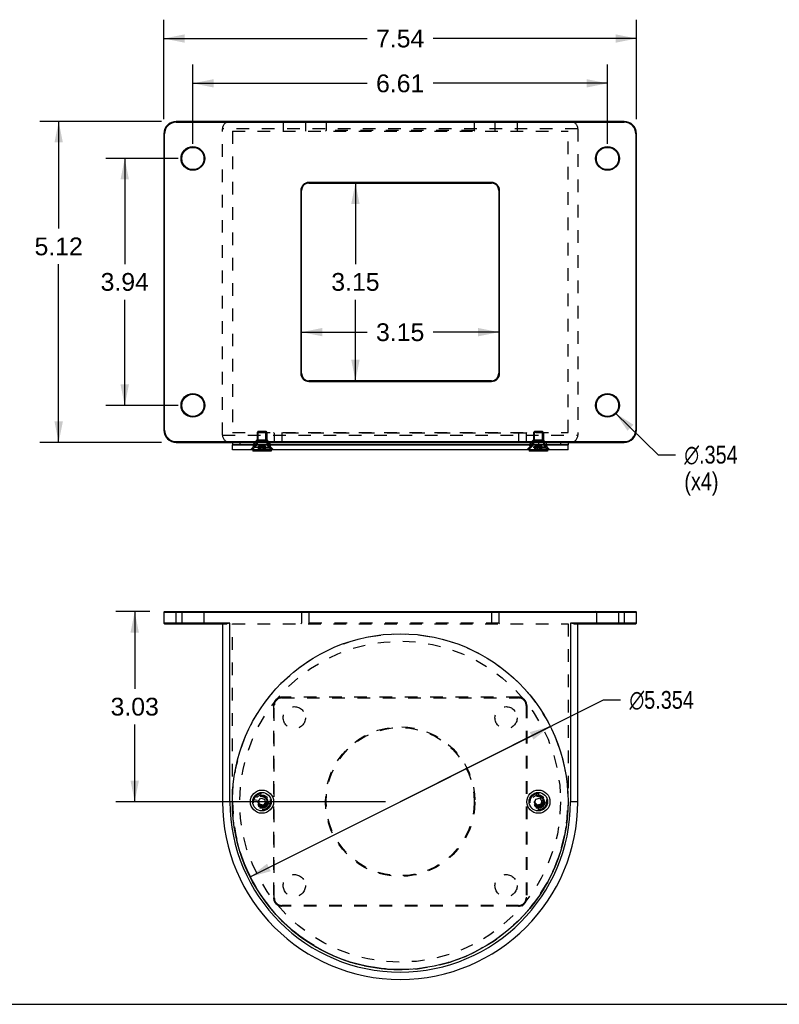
# Model space of a CAD drawing. Header units: inches. Extents: x 0 to 36.7, y 0 to 28.3.
# Tile 2 of 4: x 11.6 to 23.7, y 0 to 15.7. Entities that reach past the tile are written whole.
import ezdxf

# ---------------------------------------------------------------- set-up
doc = ezdxf.new("R2010")
doc.units = ezdxf.units.IN
doc.header["$LTSCALE"] = 2.016667
doc.header["$MEASUREMENT"] = 0
doc.linetypes.add('HIDDEN', pattern=[0.2, 0.1, -0.1])
doc.layers.get('0').update_dxf_attribs({"linetype": 'CONTINUOUS'})
for name, color, linetype in [('_1553', 7, 'CONTINUOUS'), ('_1950', 7, 'CONTINUOUS'), ('_3343', 7, 'CONTINUOUS'), ('_4688', 7, 'CONTINUOUS'), ('DEFAULT_2', 8, 'HIDDEN')]:
    doc.layers.add(name, color=color, linetype=linetype)
doc.styles.get("Standard").update_dxf_attribs({"font": 'arial.ttf'})
doc.styles.add('TEXTSTYLE_1', font='gdt', dxfattribs={"width": 0.8})
doc.dimstyles.new('DIMSTYLE_1', dxfattribs={"dimtxt": 0.283333, "dimasz": 0.333333, "dimexe": 0.09, "dimexo": 0.07, "dimgap": 0.09, "dimtad": 0, "dimtih": 1, "dimtoh": 1, "dimdec": 3, "dimzin": 4, "dimdsep": 46, "dimtxsty": 'Standard', "dimblk": '_FILLED', "dimblk1": '_FILLED', "dimblk2": '_FILLED', "dimcen": 0.09, "dimadec": 3, "dimazin": 1, "dimtfac": 1, "dimtofl": 0, "dimtmove": 0, "dimatfit": 1, "dimldrblk": '_FILLED', "dimfxl": 0, "dimtolj": 1, "dimtzin": 4, "dimarcsym": 0})
doc.dimstyles.new('DIMSTYLE_2', dxfattribs={"dimtxt": 0.283333, "dimasz": 0.333333, "dimexe": 0.09, "dimexo": 0.07, "dimgap": 0.0425, "dimtad": 0, "dimtih": 1, "dimtoh": 1, "dimzin": 4, "dimdsep": 46, "dimtxsty": 'Standard', "dimblk": '_FILLED', "dimblk1": '_FILLED', "dimblk2": '_FILLED', "dimcen": 0.09, "dimazin": 1, "dimtfac": 1, "dimtofl": 0, "dimtmove": 0, "dimatfit": 3, "dimldrblk": '_FILLED', "dimfxl": 0, "dimtolj": 1, "dimtzin": 4, "dimarcsym": 0})
doc.dimstyles.new('DIMSTYLE_3', dxfattribs={"dimtxt": 0.283333, "dimasz": 0.333333, "dimexe": 0.09, "dimexo": 0.07, "dimgap": 0.09, "dimtad": 0, "dimtih": 1, "dimtoh": 1, "dimdec": 3, "dimzin": 4, "dimdsep": 46, "dimtxsty": 'Standard', "dimblk": '_FILLED', "dimblk1": '_FILLED', "dimblk2": '_FILLED', "dimcen": 0.09, "dimadec": 3, "dimazin": 1, "dimtfac": 1, "dimtmove": 0, "dimatfit": 2, "dimldrblk": '_FILLED', "dimfxl": 0, "dimtolj": 1, "dimtzin": 4, "dimarcsym": 0})

# ---------------------------------------------------------------- blocks, each defined once
blk = doc.blocks.new('_FILLED')
at = {"color": 0, "linetype": 'ByBlock'}
blk.add_solid([(0, 0), (-1, 0.2), (-1, -0.2)], dxfattribs=at)
blk = doc.blocks.new('*D1')
at = {"color": 2, "linetype": 'Continuous'}
for p, q in [((21.091, 9.427), (21.774, 8.764)), ((21.774, 8.764), (22.049, 8.764))]:
    blk.add_line(p, q, dxfattribs=at)
at = {"color": 2, "linetype": 'Continuous', "xscale": 0.3333333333, "yscale": 0.3333333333, "zscale": 0.3333333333, "rotation": 135.8097559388}
blk.add_blockref('_FILLED', (21.091, 9.427), dxfattribs=at)
at = {"color": 2, "linetype": 'Continuous', "insert": (22.19, 8.906), "char_height": 0.28333, "width": 1.14773, "attachment_point": 1, "line_spacing_factor": 0.9, "style": 'TEXTSTYLE_1'}
blk.add_mtext('{\\fgdt;n}\\fArial;.354\\P(x4)', dxfattribs=at)
blk = doc.blocks.new('*D2')
at = {"color": 2, "linetype": 'Continuous'}
for p, q in [((13.888, 14.115), (13.888, 15.7)), ((21.427, 14.115), (21.427, 15.7)), ((13.888, 15.4), (17.131, 15.4)), ((21.427, 15.4), (18.184, 15.4))]:
    blk.add_line(p, q, dxfattribs=at)
at = {"color": 2, "linetype": 'Continuous', "xscale": 0.3333333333, "yscale": 0.3333333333, "zscale": 0.3333333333, "rotation": 180}
blk.add_blockref('_FILLED', (13.888, 15.4), dxfattribs=at)
at = {"color": 2, "linetype": 'Continuous', "xscale": 0.3333333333, "yscale": 0.3333333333, "zscale": 0.3333333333}
blk.add_blockref('_FILLED', (21.427, 15.4), dxfattribs=at)
at = {"color": 2, "linetype": 'Continuous', "insert": (17.657, 15.542), "char_height": 0.2833, "width": 0.76995, "attachment_point": 2, "line_spacing_factor": 0.9}
blk.add_mtext('7.54', dxfattribs=at)
blk = doc.blocks.new('*D3')
at = {"color": 2, "linetype": 'Continuous'}
for p, q in [((14.35, 13.721), (14.35, 14.986)), ((20.964, 13.721), (20.964, 14.986)), ((14.35, 14.686), (17.131, 14.686)), ((20.964, 14.686), (18.184, 14.686))]:
    blk.add_line(p, q, dxfattribs=at)
at = {"color": 2, "linetype": 'Continuous', "xscale": 0.3333333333, "yscale": 0.3333333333, "zscale": 0.3333333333, "rotation": 180}
blk.add_blockref('_FILLED', (14.35, 14.686), dxfattribs=at)
at = {"color": 2, "linetype": 'Continuous', "xscale": 0.3333333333, "yscale": 0.3333333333, "zscale": 0.3333333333}
blk.add_blockref('_FILLED', (20.964, 14.686), dxfattribs=at)
at = {"color": 2, "linetype": 'Continuous', "insert": (17.657, 14.827), "char_height": 0.2833, "width": 0.76995, "attachment_point": 2, "line_spacing_factor": 0.9}
blk.add_mtext('6.61', dxfattribs=at)
blk = doc.blocks.new('*D4')
at = {"color": 2, "linetype": 'Continuous'}
for p, q in [((14.117, 13.487), (12.963, 13.487)), ((13.263, 13.487), (13.263, 11.802)), ((13.263, 9.55), (13.263, 11.236)), ((14.117, 9.55), (12.963, 9.55))]:
    blk.add_line(p, q, dxfattribs=at)
at = {"color": 2, "linetype": 'Continuous', "xscale": 0.3333333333, "yscale": 0.3333333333, "zscale": 0.3333333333}
for p, rotation in [((13.263, 13.487), 90), ((13.263, 9.55), 270)]:
    blk.add_blockref('_FILLED', p, dxfattribs=dict(at, rotation=rotation))
at = {"color": 2, "linetype": 'Continuous', "insert": (13.263, 11.661), "char_height": 0.2833, "width": 0.76995, "attachment_point": 2, "line_spacing_factor": 0.9}
blk.add_mtext('3.94', dxfattribs=at)
blk = doc.blocks.new('*D5')
at = {"color": 2, "linetype": 'Continuous'}
for p, q in [((13.851, 14.078), (11.909, 14.078)), ((12.209, 14.078), (12.209, 12.369)), ((12.209, 8.96), (12.209, 11.802)), ((13.851, 8.96), (11.909, 8.96))]:
    blk.add_line(p, q, dxfattribs=at)
at = {"color": 2, "linetype": 'Continuous', "xscale": 0.3333333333, "yscale": 0.3333333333, "zscale": 0.3333333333}
for p, rotation in [((12.209, 14.078), 90), ((12.209, 8.96), 270)]:
    blk.add_blockref('_FILLED', p, dxfattribs=dict(at, rotation=rotation))
at = {"color": 2, "linetype": 'Continuous', "insert": (12.209, 12.227), "char_height": 0.2833, "width": 0.76995, "attachment_point": 2, "line_spacing_factor": 0.9}
blk.add_mtext('5.12', dxfattribs=at)
blk = doc.blocks.new('*D6')
at = {"color": 2, "linetype": 'Continuous'}
for p, q in [((16.083, 10.718), (17.131, 10.718)), ((19.232, 10.718), (18.184, 10.718))]:
    blk.add_line(p, q, dxfattribs=at)
at = {"color": 2, "linetype": 'Continuous', "xscale": 0.3333333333, "yscale": 0.3333333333, "zscale": 0.3333333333, "rotation": 180}
blk.add_blockref('_FILLED', (16.083, 10.718), dxfattribs=at)
at = {"color": 2, "linetype": 'Continuous', "xscale": 0.3333333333, "yscale": 0.3333333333, "zscale": 0.3333333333}
blk.add_blockref('_FILLED', (19.232, 10.718), dxfattribs=at)
at = {"color": 2, "linetype": 'Continuous', "insert": (17.657, 10.859), "char_height": 0.2833, "width": 0.76995, "attachment_point": 2, "line_spacing_factor": 0.9}
blk.add_mtext('3.15', dxfattribs=at)
blk = doc.blocks.new('*D7')
at = {"color": 2, "linetype": 'Continuous'}
for p, q in [((16.943, 13.094), (16.943, 11.802)), ((16.943, 9.944), (16.943, 11.236))]:
    blk.add_line(p, q, dxfattribs=at)
at = {"color": 2, "linetype": 'Continuous', "xscale": 0.3333333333, "yscale": 0.3333333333, "zscale": 0.3333333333}
for p, rotation in [((16.943, 13.094), 90), ((16.943, 9.944), 270)]:
    blk.add_blockref('_FILLED', p, dxfattribs=dict(at, rotation=rotation))
at = {"color": 2, "linetype": 'Continuous', "insert": (16.943, 11.661), "char_height": 0.2833, "width": 0.76995, "attachment_point": 2, "line_spacing_factor": 0.9}
blk.add_mtext('3.15', dxfattribs=at)
blk = doc.blocks.new('*D8')
at = {"color": 2, "linetype": 'Continuous'}
for p, q in [((17.657, 3.231), (20.898, 4.855)), ((20.898, 4.855), (21.173, 4.855)), ((20.051, 4.43), (17.657, 3.231)), ((15.264, 2.032), (17.657, 3.231))]:
    blk.add_line(p, q, dxfattribs=at)
at = {"color": 2, "linetype": 'Continuous', "xscale": 0.3333333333, "yscale": 0.3333333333, "zscale": 0.3333333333}
for p, rotation in [((20.051, 4.43), 26.6149075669), ((15.264, 2.032), 206.6149075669)]:
    blk.add_blockref('_FILLED', p, dxfattribs=dict(at, rotation=rotation))
at = {"color": 2, "linetype": 'Continuous', "insert": (21.315, 4.996), "char_height": 0.28333, "width": 1.36786, "attachment_point": 1, "line_spacing_factor": 0.9, "style": 'TEXTSTYLE_1'}
blk.add_mtext('{\\fgdt;n}\\fArial;5.354', dxfattribs=at)
blk = doc.blocks.new('*D18')
at = {"color": 2, "linetype": 'Continuous'}
for p, q in [((13.666, 6.262), (13.122, 6.262)), ((13.422, 6.262), (13.422, 5.03)), ((13.422, 3.231), (13.422, 4.463)), ((17.424, 3.231), (13.122, 3.231))]:
    blk.add_line(p, q, dxfattribs=at)
at = {"color": 2, "linetype": 'Continuous', "xscale": 0.3333333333, "yscale": 0.3333333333, "zscale": 0.3333333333}
for p, rotation in [((13.422, 6.262), 90), ((13.422, 3.231), 270)]:
    blk.add_blockref('_FILLED', p, dxfattribs=dict(at, rotation=rotation))
at = {"color": 2, "linetype": 'Continuous', "insert": (13.422, 4.888), "char_height": 0.2833, "width": 0.76995, "attachment_point": 2, "line_spacing_factor": 0.9}
blk.add_mtext('3.03', dxfattribs=at)

msp = doc.modelspace()

# ---------------------------------------------------------------- linework, layer by layer
at = {"color": 7, "linetype": 'Continuous'}
for p, q in [((15.3049, 8.8418), (15.3049, 8.8218)), ((15.6002, 8.8218), (15.3049, 8.8218)), ((15.6002, 8.8418), (15.6002, 8.8218)), ((19.7144, 8.8418), (19.7144, 8.8218)), ((20.0097, 8.8218), (19.7144, 8.8218)), ((20.0097, 8.8418), (20.0097, 8.8218)), ((15.3971, 3.2431), (15.4353, 3.2851)), ((15.4143, 3.1889), (15.3971, 3.2431)), ((15.4699, 3.1768), (15.4143, 3.1889)), ((15.4353, 3.2851), (15.4908, 3.273)), ((15.5081, 3.2189), (15.4699, 3.1768)), ((15.4908, 3.273), (15.5081, 3.2189)), ((19.8066, 3.2184), (19.8235, 3.2727)), ((19.8452, 3.1767), (19.8066, 3.2184)), ((19.8235, 3.2727), (19.8789, 3.2852)), ((19.9006, 3.1892), (19.8452, 3.1767)), ((19.8789, 3.2852), (19.9175, 3.2435)), ((19.9175, 3.2435), (19.9006, 3.1892)), ((0, 0), (36.6667, 0))]:
    msp.add_line(p, q, dxfattribs=at)
for centre in [(15.4526, 3.231), (19.862, 3.231)]:
    msp.add_circle(centre, 0.1476, dxfattribs=at)
at = {"color": 2, "linetype": 'Continuous'}
msp.add_arc((17.6573, 3.231), 2.6772, 201.63377, 270, dxfattribs=at)
at = {"layer": '_1553', "color": 7, "linetype": 'Continuous'}
for p, q in [((14.9801, 8.8418), (14.9801, 8.9205)), ((14.9802, 8.9205), (20.3344, 8.9205)), ((20.3344, 8.8418), (14.9802, 8.8418)), ((20.3345, 8.8418), (20.3345, 8.9205))]:
    msp.add_line(p, q, dxfattribs=at)
at = {"layer": '_1553', "color": 8, "linetype": 'HIDDEN'}
for p, q in [((15.3463, 8.9205), (15.2675, 8.8418)), ((15.5589, 8.9205), (15.6376, 8.8418)), ((19.7557, 8.9205), (19.677, 8.8418)), ((19.9683, 8.9205), (20.0471, 8.8418))]:
    msp.add_line(p, q, dxfattribs=at)
at = {"layer": '_1553', "color": 7, "linetype": 'Continuous'}
for centre, radius in [((17.6573, 3.231), 2.6772), ((15.4526, 3.231), 0.185), ((19.862, 3.231), 0.185)]:
    msp.add_circle(centre, radius, dxfattribs=at)
at = {"layer": '_1553', "color": 8, "linetype": 'HIDDEN'}
for centre in [(15.4526, 3.231), (19.862, 3.231)]:
    msp.add_circle(centre, 0.1063, dxfattribs=at)
at = {"layer": '_1950', "color": 7, "linetype": 'Continuous'}
for p, q in [((14.9801, 8.9599), (14.9801, 8.9205)), ((20.3345, 8.9599), (20.3345, 8.9205)), ((20.3344, 8.9205), (14.9802, 8.9205))]:
    msp.add_line(p, q, dxfattribs=at)
at = {"layer": '_1950', "color": 8, "linetype": 'HIDDEN'}
for p, q in [((14.9802, 8.9599), (20.3345, 8.9599)), ((15.0982, 8.9599), (15.0982, 8.9205)), ((20.2164, 8.9599), (20.2164, 8.9205))]:
    msp.add_line(p, q, dxfattribs=at)
for radius in [2.6772, 2.5591]:
    msp.add_circle((17.6573, 3.231), radius, dxfattribs=at)
at = {"layer": '_3343', "color": 8, "linetype": 'HIDDEN'}
for p, q in [((15.363, 8.9827), (15.3603, 8.9856)), ((15.5448, 8.9856), (15.3603, 8.9856)), ((15.5421, 8.9827), (15.363, 8.9827)), ((15.3654, 8.9884), (15.3678, 8.999)), ((15.3678, 8.999), (15.5373, 8.999)), ((15.3709, 8.999), (15.3687, 8.989)), ((15.3719, 8.999), (15.3695, 8.9888)), ((15.5421, 8.9827), (15.5448, 8.9856)), ((15.5421, 8.9526), (15.5439, 8.9369)), ((19.9543, 8.9856), (19.7698, 8.9856)), ((19.7698, 8.9856), (19.7725, 8.9827)), ((19.9516, 8.9827), (19.7725, 8.9827)), ((19.7748, 8.9884), (19.7773, 8.999)), ((19.7773, 8.999), (19.9468, 8.999)), ((19.7813, 8.999), (19.779, 8.9888)), ((19.862, 8.999), (19.862, 8.8808)), ((19.9515, 8.9526), (19.9533, 8.9369)), ((19.9543, 8.9856), (19.9516, 8.9827)), ((15.3336, 8.8847), (15.5715, 8.8847)), ((15.5714, 8.8808), (15.3338, 8.8808)), ((19.981, 8.8847), (19.7431, 8.8847)), ((19.9809, 8.8808), (19.7434, 8.8808)), ((19.862, 3.3653), (19.862, 3.3117)), ((15.3232, 3.267), (15.3748, 3.2526)), ((15.582, 3.1949), (15.5303, 3.2093)), ((19.862, 3.0966), (19.862, 3.1503))]:
    msp.add_line(p, q, dxfattribs=at)
for points in [[(15.3337, 8.8808), (15.3306, 8.8815), (15.3262, 8.8847), (15.3228, 8.8889), (15.3205, 8.8937), (15.3191, 8.8988), (15.3184, 8.9041), (15.3182, 8.9093), (15.3186, 8.9146), (15.3193, 8.9198), (15.3205, 8.925), (15.322, 8.9301), (15.3237, 8.9352), (15.3256, 8.9401), (15.3278, 8.9449), (15.3302, 8.9496), (15.3327, 8.9542), (15.3355, 8.9586), (15.3386, 8.9629), (15.3418, 8.9669), (15.3453, 8.9709), (15.3489, 8.9747), (15.3527, 8.9784), (15.3565, 8.982), (15.3603, 8.9856)], [(15.3346, 8.9495), (15.3325, 8.9452), (15.3307, 8.941), (15.3291, 8.937), (15.3277, 8.933), (15.3265, 8.9292), (15.3255, 8.9255), (15.3246, 8.922), (15.324, 8.9186), (15.3236, 8.9154), (15.3233, 8.9123), (15.3232, 8.9093), (15.3232, 8.9065), (15.3233, 8.9038), (15.3236, 8.9013), (15.324, 8.899), (15.3245, 8.8967), (15.3251, 8.8947), (15.3257, 8.8927), (15.3265, 8.891), (15.3273, 8.8894), (15.3282, 8.8879)], [(15.338, 8.8847), (15.3376, 8.8847), (15.3373, 8.8848), (15.3369, 8.885), (15.3365, 8.8852), (15.336, 8.8855), (15.3354, 8.8858), (15.3349, 8.8863), (15.3343, 8.8867), (15.3338, 8.8872), (15.3333, 8.8877), (15.3327, 8.8882), (15.3322, 8.8889), (15.3317, 8.8895), (15.3312, 8.8903), (15.3308, 8.891), (15.3303, 8.8919), (15.3299, 8.8928), (15.3294, 8.8937), (15.329, 8.8948), (15.3286, 8.8959), (15.3283, 8.8971), (15.328, 8.8983), (15.3277, 8.8996), (15.3275, 8.901), (15.3273, 8.9024), (15.3271, 8.904), (15.327, 8.9056), (15.3269, 8.9073), (15.327, 8.9091), (15.327, 8.911), (15.3271, 8.9129), (15.3274, 8.915), (15.3276, 8.9171), (15.328, 8.9193), (15.3285, 8.9216), (15.329, 8.9241), (15.3297, 8.9266), (15.3305, 8.9293), (15.3314, 8.9321), (15.3324, 8.935), (15.3336, 8.938), (15.3348, 8.9411), (15.3363, 8.9443), (15.3379, 8.9476), (15.3397, 8.9509), (15.3416, 8.9543), (15.3439, 8.9578), (15.3464, 8.9612), (15.3491, 8.9647), (15.3521, 8.9682), (15.3554, 8.9718), (15.3588, 8.9754), (15.3625, 8.979), (15.3663, 8.9827)], [(15.3637, 8.9856), (15.3589, 8.9809), (15.3543, 8.9763), (15.3501, 8.9718), (15.3462, 8.9674), (15.3428, 8.9629), (15.3397, 8.9584), (15.337, 8.9539), (15.3328, 8.9462)], [(15.363, 8.9827), (15.3591, 8.9791), (15.3553, 8.9754), (15.3515, 8.9716), (15.3478, 8.9677), (15.3443, 8.9637), (15.341, 8.9596), (15.338, 8.9553), (15.3353, 8.9508)], [(15.3624, 8.951), (15.3609, 8.9374), (15.3605, 8.9344), (15.3602, 8.9315), (15.3598, 8.9288), (15.3594, 8.9262), (15.359, 8.9237), (15.3586, 8.9214), (15.3581, 8.9191), (15.3577, 8.9169), (15.3572, 8.9149), (15.3566, 8.9129), (15.356, 8.9109), (15.3554, 8.9091), (15.3548, 8.9074), (15.3542, 8.9057), (15.3535, 8.9041), (15.3528, 8.9026), (15.3522, 8.9013), (15.3515, 8.9), (15.3509, 8.8988), (15.3503, 8.8977), (15.3496, 8.8965), (15.349, 8.8955), (15.3483, 8.8944), (15.3477, 8.8934), (15.347, 8.8925), (15.3464, 8.8916), (15.3458, 8.8908), (15.3452, 8.89), (15.3446, 8.8893), (15.344, 8.8887), (15.3435, 8.8881), (15.3429, 8.8875), (15.3422, 8.887), (15.3417, 8.8865), (15.3411, 8.8861), (15.3406, 8.8858), (15.3402, 8.8855), (15.3396, 8.8852), (15.339, 8.8849), (15.3385, 8.8848), (15.338, 8.8847), (15.338, 8.8847)], [(15.3576, 8.9393), (15.3588, 8.9503), (15.3595, 8.9558), (15.3602, 8.9613), (15.3611, 8.9668), (15.362, 8.9722), (15.3631, 8.9776), (15.3642, 8.983), (15.3654, 8.9884)], [(15.3695, 8.9888), (15.3684, 8.9837), (15.3673, 8.9786), (15.3663, 8.9734), (15.3653, 8.9683), (15.3645, 8.9631), (15.3637, 8.9578), (15.3631, 8.9526), (15.3613, 8.9369)], [(15.3687, 8.989), (15.3677, 8.9842), (15.3668, 8.9796), (15.3659, 8.9751), (15.3651, 8.9708), (15.3644, 8.9665), (15.3638, 8.9625), (15.3633, 8.9585), (15.3628, 8.9547), (15.3624, 8.951)], [(15.3659, 8.9489), (15.3665, 8.9538), (15.3671, 8.9588), (15.3679, 8.964), (15.3687, 8.9694), (15.3697, 8.9749), (15.3709, 8.9807), (15.3721, 8.9866), (15.3734, 8.9927), (15.3748, 8.999)], [(15.5402, 8.9397), (15.5392, 8.9489), (15.5387, 8.9538), (15.538, 8.9588), (15.5373, 8.964), (15.5364, 8.9694), (15.5354, 8.9749), (15.5343, 8.9807), (15.5331, 8.9866), (15.5317, 8.9927), (15.5303, 8.999)], [(15.5333, 8.999), (15.5356, 8.9888), (15.5368, 8.9837), (15.5378, 8.9786), (15.5389, 8.9734), (15.5398, 8.9683), (15.5407, 8.9631), (15.5414, 8.9578), (15.5421, 8.9526)], [(15.5342, 8.999), (15.5364, 8.989), (15.5374, 8.9842), (15.5384, 8.9796), (15.5393, 8.9751), (15.54, 8.9708), (15.5407, 8.9665), (15.5414, 8.9625), (15.5419, 8.9585), (15.5424, 8.9547), (15.5428, 8.951), (15.5432, 8.9475), (15.5439, 8.9406)], [(15.5463, 8.9503), (15.5457, 8.9558), (15.5449, 8.9613), (15.5441, 8.9668), (15.5431, 8.9722), (15.5421, 8.9776), (15.5409, 8.983), (15.5398, 8.9884), (15.5373, 8.999)], [(15.5672, 8.8847), (15.5675, 8.8847), (15.5679, 8.8848), (15.5683, 8.885), (15.5687, 8.8852), (15.5692, 8.8855), (15.5697, 8.8858), (15.5703, 8.8863), (15.5709, 8.8867), (15.5714, 8.8872), (15.5719, 8.8877), (15.5724, 8.8882), (15.5729, 8.8889), (15.5734, 8.8895), (15.5739, 8.8903), (15.5744, 8.891), (15.5749, 8.8919), (15.5753, 8.8928), (15.5757, 8.8937), (15.5761, 8.8948), (15.5765, 8.8959), (15.5769, 8.8971), (15.5772, 8.8983), (15.5775, 8.8996), (15.5777, 8.901), (15.5779, 8.9024), (15.5781, 8.904), (15.5782, 8.9056), (15.5782, 8.9073), (15.5782, 8.9091), (15.5781, 8.911), (15.578, 8.9129), (15.5778, 8.915), (15.5775, 8.9171), (15.5772, 8.9193), (15.5767, 8.9216), (15.5761, 8.9241), (15.5755, 8.9266), (15.5747, 8.9293), (15.5738, 8.9321), (15.5728, 8.935), (15.5716, 8.938), (15.5703, 8.9411), (15.5689, 8.9443), (15.5673, 8.9476), (15.5655, 8.9509), (15.5635, 8.9543), (15.5613, 8.9578), (15.5588, 8.9612), (15.556, 8.9647), (15.553, 8.9682), (15.5498, 8.9718), (15.5463, 8.9754), (15.5427, 8.979), (15.5389, 8.9827)], [(15.5414, 8.9856), (15.5463, 8.9809), (15.5508, 8.9763), (15.5551, 8.9718), (15.5589, 8.9674), (15.5624, 8.9629), (15.5655, 8.9584), (15.5682, 8.9539)], [(15.5421, 8.9827), (15.546, 8.9791), (15.5499, 8.9754), (15.5537, 8.9716), (15.5573, 8.9677), (15.5608, 8.9637), (15.5641, 8.9596), (15.5671, 8.9553), (15.5699, 8.9508)], [(15.5714, 8.8808), (15.5746, 8.8815), (15.579, 8.8847), (15.5824, 8.8889), (15.5846, 8.8937), (15.586, 8.8988), (15.5868, 8.9041), (15.5869, 8.9093), (15.5866, 8.9146), (15.5858, 8.9198), (15.5847, 8.925), (15.5832, 8.9301), (15.5815, 8.9352), (15.5795, 8.9401), (15.5774, 8.9449), (15.575, 8.9496), (15.5724, 8.9542), (15.5696, 8.9586), (15.5666, 8.9629), (15.5633, 8.9669), (15.5599, 8.9709), (15.5562, 8.9747), (15.5525, 8.9784), (15.5487, 8.982), (15.5448, 8.9856)], [(15.5715, 8.8847), (15.5709, 8.8848), (15.5679, 8.8864), (15.5642, 8.8898), (15.5607, 8.8946), (15.5578, 8.8995), (15.5554, 8.9042), (15.5535, 8.9089), (15.552, 8.9137), (15.5507, 8.9186), (15.5497, 8.9236), (15.5489, 8.9287), (15.5482, 8.934), (15.5475, 8.9393), (15.5463, 8.9503)], [(15.5682, 8.9539), (15.5724, 8.9462), (15.5747, 8.9414), (15.5768, 8.9365), (15.5786, 8.9315), (15.5802, 8.9264), (15.5815, 8.9213), (15.5824, 8.9162), (15.5829, 8.9111), (15.583, 8.9059), (15.5825, 8.9009), (15.5813, 8.8961), (15.5795, 8.8918), (15.576, 8.8866)], [(15.5706, 8.9495), (15.5726, 8.9452), (15.5745, 8.941), (15.5761, 8.937), (15.5775, 8.933), (15.5787, 8.9292), (15.5797, 8.9255), (15.5805, 8.922), (15.5811, 8.9186), (15.5816, 8.9154), (15.5819, 8.9123), (15.582, 8.9093), (15.582, 8.9065), (15.5818, 8.9038), (15.5815, 8.9013), (15.5812, 8.899), (15.5807, 8.8967), (15.5801, 8.8947), (15.5794, 8.8927), (15.5787, 8.891), (15.5778, 8.8894), (15.577, 8.8879)], [(19.7432, 8.8808), (19.74, 8.8815), (19.7356, 8.8847), (19.7323, 8.8889), (19.73, 8.8937), (19.7286, 8.8988), (19.7278, 8.9041), (19.7277, 8.9093), (19.728, 8.9146), (19.7288, 8.9198), (19.7299, 8.925), (19.7314, 8.9301), (19.7331, 8.9352), (19.7351, 8.9401), (19.7372, 8.9449), (19.7396, 8.9496), (19.7422, 8.9542), (19.745, 8.9586), (19.748, 8.9629), (19.7513, 8.9669), (19.7547, 8.9709), (19.7584, 8.9747), (19.7621, 8.9784), (19.7659, 8.982), (19.7698, 8.9856)], [(19.7725, 8.9827), (19.7686, 8.9791), (19.7647, 8.9754), (19.7609, 8.9716), (19.7573, 8.9677), (19.7538, 8.9637), (19.7505, 8.9596), (19.7475, 8.9553), (19.7447, 8.9508), (19.7422, 8.9462), (19.74, 8.9414), (19.7379, 8.9365), (19.736, 8.9315), (19.7344, 8.9264), (19.7331, 8.9213), (19.7322, 8.9162), (19.7317, 8.9111), (19.7316, 8.9059), (19.7322, 8.9009), (19.7333, 8.8961), (19.7352, 8.8918), (19.7379, 8.888), (19.7413, 8.8853), (19.7431, 8.8847)], [(19.7671, 8.9393), (19.7683, 8.9503), (19.769, 8.9558), (19.7697, 8.9613), (19.7705, 8.9668), (19.7715, 8.9722), (19.7725, 8.9776), (19.7737, 8.983), (19.7748, 8.9884)], [(19.779, 8.9888), (19.7779, 8.9837), (19.7768, 8.9786), (19.7757, 8.9734), (19.7748, 8.9683), (19.7739, 8.9631), (19.7732, 8.9578), (19.7725, 8.9526), (19.7707, 8.9369)], [(19.9427, 8.999), (19.9451, 8.9888), (19.9462, 8.9837), (19.9473, 8.9786), (19.9483, 8.9734), (19.9493, 8.9683), (19.9501, 8.9631), (19.9509, 8.9578), (19.9515, 8.9526)], [(19.9558, 8.9503), (19.9551, 8.9558), (19.9544, 8.9613), (19.9535, 8.9668), (19.9526, 8.9722), (19.9515, 8.9776), (19.9504, 8.983), (19.9492, 8.9884), (19.9468, 8.999)], [(19.9516, 8.9827), (19.9555, 8.9791), (19.9593, 8.9754), (19.9631, 8.9716), (19.9668, 8.9677), (19.9703, 8.9637), (19.9736, 8.9596), (19.9766, 8.9553), (19.9793, 8.9508), (19.9818, 8.9462), (19.9841, 8.9414), (19.9862, 8.9365), (19.9881, 8.9315), (19.9897, 8.9264), (19.991, 8.9213), (19.9919, 8.9162), (19.9924, 8.9111), (19.9924, 8.9059), (19.9919, 8.9009), (19.9908, 8.8961), (19.9889, 8.8918), (19.9862, 8.888), (19.9828, 8.8853), (19.981, 8.8847)], [(19.9809, 8.8808), (19.984, 8.8815), (19.9884, 8.8847), (19.9918, 8.8889), (19.9941, 8.8937), (19.9955, 8.8988), (19.9962, 8.9041), (19.9964, 8.9093), (19.996, 8.9146), (19.9953, 8.9198), (19.9941, 8.925), (19.9927, 8.9301), (19.9909, 8.9352), (19.989, 8.9401), (19.9868, 8.9449), (19.9844, 8.9496), (19.9819, 8.9542), (19.9791, 8.9586), (19.976, 8.9629), (19.9728, 8.9669), (19.9693, 8.9709), (19.9657, 8.9747), (19.9619, 8.9784), (19.9581, 8.982), (19.9543, 8.9856)], [(19.981, 8.8847), (19.9803, 8.8848), (19.9773, 8.8864), (19.9737, 8.8898), (19.9702, 8.8946), (19.9672, 8.8995), (19.9648, 8.9042), (19.9629, 8.9089), (19.9614, 8.9137), (19.9602, 8.9186), (19.9592, 8.9236), (19.9584, 8.9287), (19.9576, 8.934), (19.957, 8.9393), (19.9558, 8.9503)], [(15.3328, 8.9462), (15.3305, 8.9414), (15.3284, 8.9365), (15.3265, 8.9315), (15.3249, 8.9264), (15.3237, 8.9213), (15.3227, 8.9162), (15.3222, 8.9111), (15.3222, 8.9059), (15.3227, 8.9009), (15.3238, 8.8961), (15.3257, 8.8918)], [(15.3257, 8.8918), (15.3291, 8.8866), (15.3301, 8.8854), (15.3311, 8.8844), (15.3322, 8.8834), (15.3332, 8.8826), (15.3342, 8.882), (15.3352, 8.8815), (15.3362, 8.8811), (15.3371, 8.8809), (15.3381, 8.8808)], [(15.3284, 8.888), (15.3318, 8.8853), (15.3336, 8.8847)], [(15.3336, 8.8847), (15.3343, 8.8848), (15.3373, 8.8864), (15.3409, 8.8898), (15.3444, 8.8946), (15.3474, 8.8995), (15.3498, 8.9042), (15.3517, 8.9089), (15.3532, 8.9137), (15.3544, 8.9186), (15.3554, 8.9236), (15.3562, 8.9287), (15.357, 8.934), (15.3576, 8.9393)], [(15.3613, 8.9369), (15.3606, 8.9317), (15.3599, 8.9266), (15.359, 8.9215), (15.358, 8.9166), (15.3567, 8.9117), (15.3551, 8.9069), (15.3531, 8.902), (15.3506, 8.8972), (15.3476, 8.8923), (15.344, 8.8874), (15.3398, 8.8833), (15.3353, 8.881), (15.3337, 8.8808)], [(15.3381, 8.8808), (15.3392, 8.8809), (15.3403, 8.8812), (15.3415, 8.8816), (15.3425, 8.8823), (15.3436, 8.883), (15.3448, 8.884), (15.3459, 8.8851), (15.3471, 8.8863), (15.3482, 8.8877), (15.3493, 8.8891), (15.3504, 8.8907), (15.3516, 8.8924), (15.3527, 8.8943), (15.3538, 8.8962), (15.3549, 8.8982), (15.356, 8.9004), (15.357, 8.9027), (15.3581, 8.9052), (15.3591, 8.908), (15.36, 8.9108), (15.3608, 8.9138), (15.3616, 8.917), (15.3622, 8.9203), (15.3629, 8.9238), (15.3634, 8.9274), (15.364, 8.9313), (15.3645, 8.9354), (15.365, 8.9397), (15.3659, 8.9489)], [(15.5671, 8.8808), (15.5659, 8.8809), (15.5648, 8.8812), (15.5637, 8.8816), (15.5626, 8.8823), (15.5615, 8.883), (15.5604, 8.884), (15.5592, 8.8851), (15.5581, 8.8863), (15.557, 8.8877), (15.5559, 8.8891), (15.5548, 8.8907), (15.5536, 8.8924), (15.5524, 8.8943), (15.5513, 8.8962), (15.5502, 8.8982), (15.5492, 8.9004), (15.5481, 8.9027), (15.5471, 8.9052), (15.5461, 8.908), (15.5452, 8.9108), (15.5443, 8.9138), (15.5436, 8.917), (15.5429, 8.9203), (15.5423, 8.9238), (15.5417, 8.9274), (15.5412, 8.9313), (15.5407, 8.9354), (15.5402, 8.9397)], [(15.5439, 8.9406), (15.5443, 8.9374), (15.5446, 8.9344), (15.545, 8.9315), (15.5454, 8.9288), (15.5458, 8.9262), (15.5462, 8.9237), (15.5466, 8.9214), (15.547, 8.9191), (15.5475, 8.9169), (15.548, 8.9149), (15.5486, 8.9129), (15.5491, 8.9109), (15.5497, 8.9091), (15.5503, 8.9074), (15.551, 8.9057), (15.5517, 8.9041), (15.5523, 8.9026), (15.553, 8.9013), (15.5536, 8.9), (15.5543, 8.8988), (15.5549, 8.8977), (15.5556, 8.8965), (15.5562, 8.8955), (15.5569, 8.8944), (15.5575, 8.8934), (15.5581, 8.8925), (15.5588, 8.8916), (15.5594, 8.8908), (15.56, 8.89), (15.5606, 8.8893), (15.5611, 8.8887), (15.5617, 8.8881), (15.5623, 8.8875), (15.5629, 8.887), (15.5635, 8.8865), (15.564, 8.8861), (15.5645, 8.8858), (15.565, 8.8855), (15.5656, 8.8852), (15.5662, 8.8849), (15.5667, 8.8848), (15.5671, 8.8847), (15.5672, 8.8847)], [(15.5439, 8.9369), (15.5445, 8.9317), (15.5453, 8.9266), (15.5461, 8.9215), (15.5472, 8.9166), (15.5484, 8.9117), (15.55, 8.9069), (15.5521, 8.902), (15.5545, 8.8972), (15.5576, 8.8923), (15.5612, 8.8874), (15.5653, 8.8833), (15.5698, 8.881), (15.5714, 8.8808)], [(15.576, 8.8866), (15.575, 8.8854), (15.574, 8.8844), (15.573, 8.8834), (15.572, 8.8826), (15.571, 8.882), (15.5699, 8.8815), (15.569, 8.8811), (15.568, 8.8809), (15.5671, 8.8808)], [(15.5768, 8.888), (15.5733, 8.8853), (15.5715, 8.8847)], [(19.7431, 8.8847), (19.7437, 8.8848), (19.7467, 8.8864), (19.7504, 8.8898), (19.7539, 8.8946), (19.7569, 8.8995), (19.7592, 8.9042), (19.7611, 8.9089), (19.7626, 8.9137), (19.7639, 8.9186), (19.7649, 8.9236), (19.7657, 8.9287), (19.7664, 8.934), (19.7671, 8.9393)], [(19.7707, 8.9369), (19.7701, 8.9317), (19.7694, 8.9266), (19.7685, 8.9215), (19.7675, 8.9166), (19.7662, 8.9117), (19.7646, 8.9069), (19.7626, 8.902), (19.7601, 8.8972), (19.7571, 8.8923), (19.7534, 8.8874), (19.7493, 8.8833), (19.7448, 8.881), (19.7432, 8.8808)], [(19.9533, 8.9369), (19.954, 8.9317), (19.9547, 8.9266), (19.9556, 8.9215), (19.9566, 8.9166), (19.9579, 8.9117), (19.9595, 8.9069), (19.9615, 8.902), (19.964, 8.8972), (19.967, 8.8923), (19.9706, 8.8874), (19.9748, 8.8833), (19.9793, 8.881), (19.9809, 8.8808)]]:
    msp.add_lwpolyline(points, dxfattribs=at)
for centre, radius in [((15.4526, 3.231), 0.1344), ((15.4526, 3.231), 0.1304), ((15.4526, 3.231), 0.0922), ((15.4526, 3.231), 0.0896), ((15.4526, 3.231), 0.0847), ((15.4526, 3.231), 0.0807), ((19.862, 3.231), 0.1344), ((19.862, 3.231), 0.1304), ((19.862, 3.231), 0.0922), ((19.862, 3.231), 0.0896), ((19.862, 3.231), 0.0847), ((19.862, 3.231), 0.0807)]:
    msp.add_circle(centre, radius, dxfattribs=at)
at = {"layer": '_4688', "color": 7, "linetype": 'Continuous'}
for p, q in [((14.0845, 14.0662), (14.0845, 14.078)), ((21.2301, 14.078), (14.0845, 14.078)), ((14.0845, 14.0662), (21.2301, 14.0662)), ((21.2301, 14.078), (21.2301, 14.0662)), ((13.8876, 13.8812), (13.8876, 9.1568)), ((13.8876, 13.8812), (13.8994, 13.8812)), ((13.8994, 9.1568), (13.8994, 13.8812)), ((21.4152, 13.8812), (21.427, 13.8812)), ((21.4152, 13.8812), (21.4152, 9.1568)), ((21.427, 9.1568), (21.427, 13.8812)), ((16.2006, 13.0938), (16.2006, 13.1056)), ((19.114, 13.1056), (16.2006, 13.1056)), ((16.2006, 13.0938), (19.114, 13.0938)), ((19.114, 13.1056), (19.114, 13.0938)), ((16.0707, 12.9757), (16.0707, 10.0623)), ((16.0707, 12.9757), (16.0825, 12.9757)), ((16.0825, 10.0623), (16.0825, 12.9757)), ((19.2321, 12.9757), (19.2439, 12.9757)), ((19.2321, 12.9757), (19.2321, 10.0623)), ((19.2439, 10.0623), (19.2439, 12.9757)), ((16.0825, 10.0623), (16.0707, 10.0623)), ((19.2439, 10.0623), (19.2321, 10.0623)), ((19.114, 9.9442), (16.2006, 9.9442)), ((16.2006, 9.9324), (16.2006, 9.9442)), ((16.2006, 9.9324), (19.114, 9.9324)), ((19.114, 9.9442), (19.114, 9.9324)), ((13.8994, 9.1568), (13.8876, 9.1568)), ((21.427, 9.1568), (21.4152, 9.1568)), ((14.0845, 8.9599), (14.0845, 8.9717)), ((21.2301, 8.9717), (14.0845, 8.9717)), ((14.0845, 8.9599), (21.2301, 8.9599)), ((21.2301, 8.9717), (21.2301, 8.9599)), ((13.8994, 6.2625), (13.8876, 6.2506)), ((13.8876, 6.2506), (13.8876, 6.0774)), ((13.8876, 6.2506), (21.427, 6.2506)), ((13.8994, 6.2625), (21.4152, 6.2625)), ((14.0845, 6.0656), (14.0845, 6.2625)), ((21.2301, 6.2625), (21.2301, 6.0656)), ((21.427, 6.2506), (21.4152, 6.2625)), ((21.427, 6.0774), (21.427, 6.2506)), ((13.8876, 6.0774), (13.8994, 6.0656)), ((14.9408, 6.0774), (13.8876, 6.0774)), ((13.8994, 6.0656), (14.8893, 6.0656)), ((14.8227, 6.0656), (14.8227, 3.231)), ((14.9408, 3.231), (14.9408, 6.0774)), ((20.3738, 6.0774), (20.3738, 3.231)), ((21.427, 6.0774), (20.3738, 6.0774)), ((20.4253, 6.0656), (21.4152, 6.0656)), ((20.4919, 3.231), (20.4919, 6.0656)), ((21.4152, 6.0656), (21.427, 6.0774)), ((14.9408, 3.231), (14.8227, 3.231)), ((20.4919, 3.231), (20.3738, 3.231))]:
    msp.add_line(p, q, dxfattribs=at)
at = {"layer": '_4688', "color": 8, "linetype": 'HIDDEN'}
for p, q in [((15.7912, 14.078), (15.7912, 13.9205)), ((16.1455, 14.078), (16.1455, 13.9205)), ((16.4644, 14.078), (16.4762, 14.0662)), ((16.4762, 14.0662), (16.4762, 13.9324)), ((18.8502, 14.078), (18.8384, 14.0662)), ((18.8384, 14.0662), (18.8384, 13.9324)), ((19.1691, 14.078), (19.1691, 13.9205)), ((19.5234, 14.078), (19.5234, 13.9205)), ((14.8227, 9.078), (14.8227, 13.9599)), ((20.4919, 13.9599), (14.8227, 13.9599)), ((14.9801, 13.9205), (14.9801, 9.1174)), ((14.9801, 13.9205), (20.3345, 13.9205)), ((16.4644, 13.9205), (16.4762, 13.9324)), ((18.8384, 13.9324), (16.4762, 13.9324)), ((18.8502, 13.9205), (18.8384, 13.9324)), ((20.3345, 9.1174), (20.3345, 13.9205)), ((20.4919, 13.9599), (20.4919, 9.078)), ((14.9801, 9.1174), (20.3345, 9.1174)), ((15.3896, 8.9599), (15.3896, 9.1174)), ((15.5156, 8.9599), (15.5156, 9.1174)), ((15.6494, 9.1056), (15.6376, 9.1174)), ((15.7675, 9.1174), (15.7675, 8.9599)), ((19.5471, 9.1174), (19.5471, 8.9599)), ((19.677, 9.1174), (19.6652, 9.1056)), ((19.799, 8.9599), (19.799, 9.1174)), ((19.925, 8.9599), (19.925, 9.1174)), ((14.8227, 9.078), (20.4919, 9.078)), ((15.6494, 8.9717), (15.6376, 8.9599)), ((19.6652, 9.1056), (15.6494, 9.1056)), ((15.6494, 9.1056), (15.6494, 8.9717)), ((19.6652, 9.1056), (19.6652, 8.9717)), ((19.677, 8.9599), (19.6652, 8.9717)), ((14.1731, 6.2506), (14.1612, 6.2625)), ((14.1731, 6.2506), (14.1731, 6.0774)), ((14.5274, 6.2506), (14.5392, 6.2625)), ((14.5274, 6.2506), (14.5274, 6.0774)), ((16.0825, 6.2506), (16.0707, 6.2625)), ((16.0825, 6.2506), (16.0825, 6.0774)), ((16.2006, 6.2625), (16.2006, 6.0656)), ((19.114, 6.2625), (19.114, 6.0656)), ((19.2439, 6.2625), (19.2321, 6.2506)), ((19.2321, 6.2506), (19.2321, 6.0774)), ((20.7872, 6.2506), (20.7754, 6.2625)), ((20.7872, 6.2506), (20.7872, 6.0774)), ((21.1416, 6.2506), (21.1534, 6.2625)), ((21.1416, 6.2506), (21.1416, 6.0774)), ((14.1731, 6.0774), (14.1612, 6.0656)), ((14.5274, 6.0774), (14.5392, 6.0656)), ((14.9801, 3.231), (14.9801, 6.0656)), ((14.9801, 6.0656), (20.3345, 6.0656)), ((16.0825, 6.0774), (16.0707, 6.0656)), ((19.2321, 6.0774), (16.0825, 6.0774)), ((19.2439, 6.0656), (19.2321, 6.0774)), ((20.3345, 6.0656), (20.3345, 3.231)), ((20.7872, 6.0774), (20.7754, 6.0656)), ((21.1416, 6.0774), (21.1534, 6.0656)), ((15.7675, 4.8963), (15.7675, 4.8845)), ((19.5471, 4.8963), (15.7675, 4.8963)), ((15.7675, 4.8845), (19.5471, 4.8845)), ((19.5471, 4.8963), (19.5471, 4.8845)), ((15.6376, 4.7664), (15.6376, 1.6955)), ((15.6494, 4.7664), (15.6376, 4.7664)), ((15.6494, 1.6955), (15.6494, 4.7664)), ((19.677, 4.7664), (19.6652, 4.7664)), ((19.6652, 4.7664), (19.6652, 1.6955)), ((19.677, 4.7664), (19.677, 1.6955)), ((15.6494, 1.6955), (15.6376, 1.6955)), ((15.7675, 1.5774), (15.7675, 1.5656)), ((19.5471, 1.5774), (15.7675, 1.5774)), ((19.5471, 1.5774), (19.5471, 1.5656)), ((19.677, 1.6955), (19.6652, 1.6955)), ((19.5471, 1.5656), (15.7675, 1.5656))]:
    msp.add_line(p, q, dxfattribs=at)
at = {"layer": '_4688', "color": 7, "linetype": 'Continuous'}
for centre, radius in [((14.3502, 13.4875), 0.189), ((14.3502, 13.4875), 0.1772), ((20.9644, 13.4875), 0.189), ((20.9644, 13.4875), 0.1772), ((14.3502, 9.5505), 0.189), ((20.9644, 9.5505), 0.189), ((14.3502, 9.5505), 0.1772), ((20.9644, 9.5505), 0.1772)]:
    msp.add_circle(centre, radius, dxfattribs=at)
at = {"layer": '_4688', "color": 8, "linetype": 'HIDDEN'}
for centre, radius in [((15.9683, 4.5695), 0.1772), ((19.3463, 4.5695), 0.1772), ((17.6573, 3.231), 1.1929), ((17.6573, 3.231), 1.1811), ((15.4526, 3.231), 0.063), ((19.862, 3.231), 0.063), ((15.9683, 1.8924), 0.1772), ((19.3463, 1.8924), 0.1772)]:
    msp.add_circle(centre, radius, dxfattribs=at)
at = {"layer": '_4688', "color": 7, "linetype": 'Continuous'}
for centre, radius, start, end in [((14.0845, 13.8812), 0.1969, 90, 180), ((14.0845, 13.8812), 0.185, 90, 180), ((21.2301, 13.8812), 0.1969, 0, 90), ((21.2301, 13.8812), 0.185, 0, 90), ((16.2006, 12.9757), 0.1299, 90, 180), ((16.2006, 12.9757), 0.1181, 90, 180), ((19.114, 12.9757), 0.1299, 0, 90), ((19.114, 12.9757), 0.1181, 0, 90), ((16.2006, 10.0623), 0.1299, 180, 270), ((16.2006, 10.0623), 0.1181, 180, 270), ((19.114, 10.0623), 0.1299, 270, 360), ((19.114, 10.0623), 0.1181, 270, 360), ((14.0845, 9.1568), 0.1969, 180, 270), ((14.0845, 9.1568), 0.185, 180, 270), ((21.2301, 9.1568), 0.1969, 270, 360), ((21.2301, 9.1568), 0.185, 270, 360), ((17.6573, 3.231), 2.8346, 180, 360), ((17.6573, 3.231), 2.7165, 180, 360)]:
    msp.add_arc(centre, radius, start, end, dxfattribs=at)
at = {"layer": '_4688', "color": 8, "linetype": 'HIDDEN'}
for centre, radius, start, end in [((14.9408, 13.9599), 0.1181, 90, 180), ((20.3738, 13.9599), 0.1181, 0, 90), ((14.9408, 9.078), 0.1181, 180, 270), ((20.3738, 9.078), 0.1181, 270, 360), ((15.7675, 4.7664), 0.1299, 90, 180), ((15.7675, 4.7664), 0.1181, 90, 180), ((19.5471, 4.7664), 0.1299, 0, 90), ((19.5471, 4.7664), 0.1181, 0, 90), ((17.6573, 3.231), 2.6772, 180, 360), ((15.7675, 1.6955), 0.1299, 180, 270), ((15.7675, 1.6955), 0.1181, 180, 270), ((19.5471, 1.6955), 0.1299, 270, 360), ((19.5471, 1.6955), 0.1181, 270, 360)]:
    msp.add_arc(centre, radius, start, end, dxfattribs=at)
at = {"layer": '_4688', "color": 7, "linetype": 'Continuous'}
for centre, start_param, end_param in [((14.9408, 5.9593), 0, 0.4510268), ((20.3738, 5.9593), -0.4510268, 0)]:
    msp.add_ellipse(centre, major_axis=(0, 0.1181), ratio=1, start_param=start_param, end_param=end_param, dxfattribs=at)
at = {"layer": 'DEFAULT_2', "color": 8, "linetype": 'HIDDEN'}
for p, q in [((15.3935, 9.1368), (15.3738, 9.1171)), ((15.3738, 9.1171), (15.3738, 8.9205)), ((15.5313, 9.1171), (15.3738, 9.1171)), ((15.3935, 9.1368), (15.5116, 9.1368)), ((15.5116, 9.1368), (15.5313, 9.1171)), ((15.5313, 9.1171), (15.5313, 8.9205)), ((19.803, 9.1368), (19.7833, 9.1171)), ((19.9408, 9.1171), (19.7833, 9.1171)), ((19.7833, 9.1171), (19.7833, 8.9205)), ((19.803, 9.1368), (19.9211, 9.1368)), ((19.9211, 9.1368), (19.9408, 9.1171)), ((19.9408, 9.1171), (19.9408, 8.9205)), ((15.3738, 8.9203), (15.3049, 8.8514)), ((15.6002, 8.8514), (15.3049, 8.8514)), ((15.3049, 8.8514), (15.3049, 8.8418)), ((15.5313, 8.9203), (15.3738, 8.9203)), ((15.3971, 8.9006), (15.5081, 8.9006)), ((15.3971, 8.8218), (15.3971, 8.9006)), ((15.4143, 8.8218), (15.4143, 8.9006)), ((15.4353, 8.8218), (15.4353, 8.9006)), ((15.4699, 8.8218), (15.4699, 8.9006)), ((15.4908, 8.8218), (15.4908, 8.9006)), ((15.5081, 8.8218), (15.5081, 8.9006)), ((15.5313, 8.9203), (15.6002, 8.8514)), ((15.6002, 8.8514), (15.6002, 8.8418)), ((19.7833, 8.9203), (19.7144, 8.8514)), ((20.0097, 8.8514), (19.7144, 8.8514)), ((19.7144, 8.8514), (19.7144, 8.8418)), ((19.9408, 8.9203), (19.7833, 8.9203)), ((19.8066, 8.9006), (19.9175, 8.9006)), ((19.8066, 8.8218), (19.8066, 8.9006)), ((19.8235, 8.8218), (19.8235, 8.9006)), ((19.8452, 8.8218), (19.8452, 8.9006)), ((19.8789, 8.8218), (19.8789, 8.9006)), ((19.9006, 8.8218), (19.9006, 8.9006)), ((19.9175, 8.8218), (19.9175, 8.9006)), ((19.9408, 8.9203), (20.0097, 8.8514)), ((20.0097, 8.8514), (20.0097, 8.8418))]:
    msp.add_line(p, q, dxfattribs=at)
for centre, radius in [((15.4526, 3.231), 0.0787), ((19.862, 3.231), 0.0787), ((15.4526, 3.231), 0.0591), ((19.862, 3.231), 0.0591)]:
    msp.add_circle(centre, radius, dxfattribs=at)

# ---------------------------------------------------------------- dimensions: what is measured, and where the dimension line sits
at = {"color": 2, "linetype": 'Continuous'}
for base, p1, p2, picture, middle in [((21.427, 15.4004), (13.8876, 14.0445), (21.427, 14.0445), '*D2', (17.6575, 15.3978)), ((19.2321, 10.7176), (16.0825, 10.0623), (19.2321, 10.0623), '*D6', (17.658, 10.716))]:
    dim = msp.add_linear_dim(base=base, p1=p1, p2=p2, dimstyle='DIMSTYLE_2', dxfattribs=at)
    dim.commit()
    dim.dimension.update_dxf_attribs({"geometry": picture, "text_midpoint": middle, "dimtype": 160})
for base, p1, p2, angle, picture, middle in [((14.3502, 14.6855), (20.9644, 13.6508), (14.3502, 13.6508), 180, '*D3', (17.628, 14.6839)), ((12.2092, 14.078), (13.9211, 8.9599), (13.9211, 14.078), 90, '*D5', (12.2067, 12.0843)), ((13.2627, 9.5505), (14.1869, 13.4875), (14.1869, 9.5505), 270, '*D4', (13.2623, 11.5174)), ((16.9425, 9.9442), (16.2006, 13.0938), (16.2006, 9.9442), 270, '*D7', (16.9432, 11.5174)), ((13.4225, 3.231), (13.0525, 6.2625), (17.494, 3.231), 270, '*D18', (13.4221, 4.7451))]:
    dim = msp.add_linear_dim(base=base, p1=p1, p2=p2, angle=angle, dimstyle='DIMSTYLE_2', dxfattribs=at)
    dim.commit()
    dim.dimension.update_dxf_attribs({"geometry": picture, "text_midpoint": middle, "dimtype": 160})
for p1, p2, text, dimstyle, picture, middle in [((21.0914, 9.427), (20.8374, 9.674), '%%c<>\\P(x4)', 'DIMSTYLE_1', '*D1', (22.7641, 8.5514)), ((20.0508, 4.4303), (15.2638, 2.0316), '%%c<>', 'DIMSTYLE_3', '*D8', (21.9985, 4.8548))]:
    dim = msp.add_diameter_dim_2p(p1=p1, p2=p2, text=text, dimstyle=dimstyle, override={"dimpost": '<>'}, dxfattribs=at)
    dim.commit()
    dim.dimension.update_dxf_attribs({"geometry": picture, "text_midpoint": middle, "dimtype": 163})

doc.saveas('drawing.dxf')
